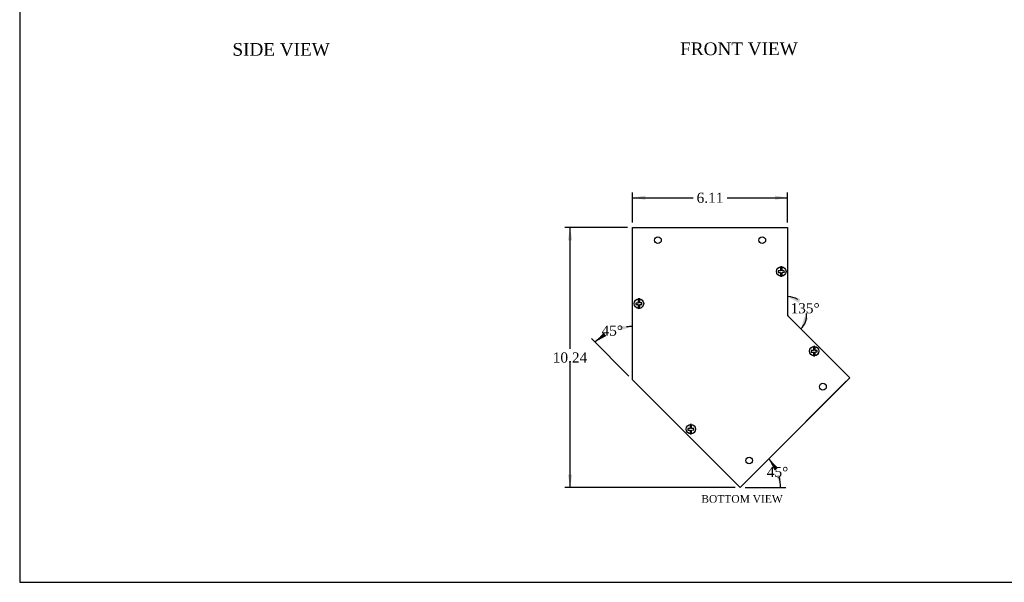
# Model space of a CAD drawing. Header units: inches. Extents: x 0.2 to 77.9, y -0.5 to 51.8.
# Tile 1 of 7: x 0.2 to 39.1, y 0.1 to 22.2. Entities that reach past the tile are written whole.
import ezdxf
from ezdxf.enums import TextEntityAlignment as Align

# ---------------------------------------------------------------- set-up
doc = ezdxf.new("R2010")
doc.units = ezdxf.units.IN
doc.header["$MEASUREMENT"] = 0
for name, color, linetype in [('COM55573-3', 7, 'Continuous'), ('COM55574-3', 7, 'Continuous'), ('COM55575-3', 7, 'Continuous'), ('Default', 7, 'Continuous'), ('SCS19491', 7, 'Continuous')]:
    doc.layers.add(name, color=color, linetype=linetype)
doc.styles.add('SEACAD_Times_New_Roman', font='times.ttf')
doc.dimstyles.new('HAMMOND_(STH_-_66x44)', dxfattribs={"dimtxt": 0.4, "dimasz": 0.5, "dimexe": 0.2, "dimexo": 0.2, "dimgap": 0.1, "dimtad": 0, "dimtih": 1, "dimtoh": 1, "dimzin": 0, "dimdsep": 46, "dimtxsty": 'SEACAD_Times_New_Roman', "dimblk1": '_SE_FILLED', "dimblk2": '_SE_FILLED', "dimsah": 1, "dimcen": 0.2, "dimadec": 0, "dimazin": 0, "dimtfac": 0.8, "dimtofl": 0, "dimtmove": 0, "dimatfit": 3, "dimfxl": 1, "dimtolj": 1, "dimtzin": 0, "dimarcsym": 0})

# ---------------------------------------------------------------- blocks, each defined once
blk = doc.blocks.new('SE2')
at = {"layer": 'COM55573-3', "color": 7, "linetype": 'Continuous'}
for p, q in [((24.405, 14.051), (30.519, 14.051)), ((24.405, 8.051), (24.405, 14.051)), ((30.519, 14.051), (30.519, 10.583)), ((30.519, 10.583), (32.97, 8.131)), ((28.647, 3.808), (24.405, 8.051)), ((32.97, 8.131), (28.647, 3.808))]:
    blk.add_line(p, q, dxfattribs=at)
for centre in [(25.405, 13.551), (29.519, 13.551), (31.91, 7.778), (29.001, 4.869)]:
    blk.add_circle(centre, 0.133, dxfattribs=at)
at = {"layer": 'COM55574-3', "color": 7, "linetype": 'Continuous'}
for p, q in [((30.527, 10.575), (30.603, 10.498)), ((30.603, 10.498), (30.603, 10.498)), ((30.603, 10.498), (30.603, 10.498)), ((30.603, 10.498), (32.263, 8.838)), ((32.263, 8.838), (32.263, 8.838)), ((32.263, 8.838), (32.97, 8.131)), ((32.263, 8.838), (32.263, 8.838)), ((32.97, 8.131), (32.97, 8.131))]:
    blk.add_line(p, q, dxfattribs=at)
blk.add_arc((30.548, 10.595), 0.029, 180, 225, dxfattribs=at)
at = {"layer": 'COM55575-3', "color": 7, "linetype": 'Continuous'}
for p, q in [((24.639, 7.816), (24.43, 8.025)), ((24.639, 7.817), (24.639, 7.816)), ((24.639, 7.816), (24.639, 7.816)), ((24.639, 7.816), (24.639, 7.816)), ((27.94, 4.515), (24.639, 7.816)), ((28.647, 3.808), (27.94, 4.515)), ((27.94, 4.515), (27.94, 4.515)), ((27.94, 4.515), (27.94, 4.515)), ((27.94, 4.515), (27.94, 4.515)), ((28.647, 3.808), (28.688, 3.848)), ((28.688, 3.848), (28.687, 3.848))]:
    blk.add_line(p, q, dxfattribs=at)
blk.add_arc((24.491, 8.086), 0.086, 222.6576, 225, dxfattribs=at)
at = {"layer": 'SCS19491', "color": 7, "linetype": 'Continuous'}
for p, q in [((30.239, 12.501), (30.239, 12.41)), ((30.299, 12.41), (30.299, 12.501)), ((30.173, 12.338), (30.144, 12.337)), ((30.144, 12.337), (30.147, 12.277)), ((30.147, 12.277), (30.179, 12.279)), ((30.239, 12.341), (30.173, 12.338)), ((30.179, 12.279), (30.239, 12.281)), ((30.239, 12.41), (30.239, 12.341)), ((30.239, 12.281), (30.239, 12.224)), ((30.239, 12.224), (30.239, 12.133)), ((30.299, 12.343), (30.299, 12.41)), ((30.362, 12.346), (30.299, 12.343)), ((30.299, 12.283), (30.361, 12.286)), ((30.299, 12.224), (30.299, 12.283)), ((30.299, 12.133), (30.299, 12.224)), ((30.361, 12.286), (30.39, 12.287)), ((30.388, 12.347), (30.362, 12.346)), ((30.39, 12.287), (30.388, 12.347)), ((24.559, 11.072), (24.53, 11.071)), ((24.53, 11.071), (24.533, 11.011)), ((24.533, 11.011), (24.565, 11.012)), ((24.625, 11.075), (24.559, 11.072)), ((24.565, 11.012), (24.625, 11.015)), ((24.625, 11.234), (24.625, 11.143)), ((24.625, 11.143), (24.625, 11.075)), ((24.625, 11.015), (24.625, 10.958)), ((24.625, 10.958), (24.625, 10.867)), ((24.685, 11.143), (24.685, 11.234)), ((24.685, 11.077), (24.685, 11.143)), ((24.748, 11.08), (24.685, 11.077)), ((24.685, 11.017), (24.747, 11.02)), ((24.685, 10.958), (24.685, 11.017)), ((24.685, 10.867), (24.685, 10.958)), ((24.747, 11.02), (24.776, 11.021)), ((24.774, 11.081), (24.748, 11.08)), ((24.776, 11.021), (24.774, 11.081)), ((31.538, 9.364), (31.538, 9.273)), ((31.598, 9.273), (31.598, 9.364)), ((31.473, 9.202), (31.444, 9.201)), ((31.444, 9.201), (31.446, 9.141)), ((31.446, 9.141), (31.478, 9.142)), ((31.538, 9.204), (31.473, 9.202)), ((31.478, 9.142), (31.538, 9.144)), ((31.538, 9.273), (31.538, 9.204)), ((31.538, 9.144), (31.538, 9.088)), ((31.538, 9.088), (31.538, 8.997)), ((31.598, 9.207), (31.598, 9.273)), ((31.661, 9.209), (31.598, 9.207)), ((31.598, 9.147), (31.66, 9.149)), ((31.598, 9.088), (31.598, 9.147)), ((31.598, 8.997), (31.598, 9.088)), ((31.66, 9.149), (31.689, 9.15)), ((31.687, 9.21), (31.661, 9.209)), ((31.689, 9.15), (31.687, 9.21)), ((26.673, 6.29), (26.673, 6.199)), ((26.733, 6.199), (26.733, 6.29)), ((26.608, 6.128), (26.579, 6.126)), ((26.579, 6.126), (26.581, 6.067)), ((26.581, 6.067), (26.613, 6.068)), ((26.673, 6.13), (26.608, 6.128)), ((26.613, 6.068), (26.673, 6.07)), ((26.673, 6.199), (26.673, 6.13)), ((26.673, 6.07), (26.673, 6.013)), ((26.673, 6.013), (26.673, 5.922)), ((26.733, 6.133), (26.733, 6.199)), ((26.796, 6.135), (26.733, 6.133)), ((26.733, 6.072), (26.795, 6.075)), ((26.733, 6.013), (26.733, 6.072)), ((26.733, 5.922), (26.733, 6.013)), ((26.795, 6.075), (26.824, 6.076)), ((26.822, 6.136), (26.796, 6.135)), ((26.824, 6.076), (26.822, 6.136))]:
    blk.add_line(p, q, dxfattribs=at)
for centre in [(30.269, 12.317), (24.655, 11.051), (31.568, 9.18), (26.703, 6.106)]:
    blk.add_circle(centre, 0.187, dxfattribs=at)
for centre, start, end in [((30.269, 12.317), 80.7303, 99.2697), ((30.269, 12.317), 260.7303, 279.2697), ((24.655, 11.051), 80.7303, 99.2697), ((24.655, 11.051), 260.7303, 279.2697), ((31.568, 9.18), 80.7303, 99.2697), ((31.568, 9.18), 260.7303, 279.2697), ((26.703, 6.106), 80.7303, 99.2697), ((26.703, 6.106), 260.7303, 279.2697)]:
    blk.add_arc(centre, 0.186, start, end, dxfattribs=at)
blk = doc.blocks.new('DMBLK8099')
at = {"layer": 'Default', "linetype": 'Continuous', "transparency": 16777216}
for points in [[(24.905, 15.306), (24.405, 15.223), (24.905, 15.14)], [(30.019, 15.306), (30.019, 15.14), (30.519, 15.223)]]:
    blk.add_hatch(color=7, dxfattribs=at).paths.add_polyline_path(points)
at = {"layer": 'Default', "color": 7, "linetype": 'Continuous', "transparency": 16777216}
for p, q in [((24.405, 14.251), (24.405, 15.423)), ((24.405, 15.223), (26.791, 15.223)), ((28.132, 15.223), (30.519, 15.223)), ((30.519, 14.251), (30.519, 15.423))]:
    blk.add_line(p, q, dxfattribs=at)
at = {"layer": 'Default', "color": 7, "linetype": 'Continuous', "transparency": 16777216, "style": 'SEACAD_Times_New_Roman'}
blk.add_text('6.11', height=0.4, dxfattribs=at).set_placement((26.931, 15.423), align=Align.TOP_LEFT)
blk = doc.blocks.new('_SE_FILLED')
at = {"color": 0}
blk.add_line((0, 0), (-1, 0), dxfattribs=at)
blk.add_solid([(0, 0), (-1, -0.1665), (-1, 0.1665), (0, 0)], dxfattribs=at)
blk = doc.blocks.new('DMBLK8106')
at = {"layer": 'Default', "linetype": 'Continuous', "transparency": 16777216}
for points in [[(31.018, 11.242), (30.519, 11.328), (30.963, 11.084)], [(31.187, 10.543), (31.045, 10.057), (31.337, 10.471)]]:
    blk.add_hatch(color=7, dxfattribs=at).paths.add_polyline_path(points)
at = {"layer": 'Default', "color": 7, "linetype": 'Continuous', "transparency": 16777216}
for start, end in [(57.0706, 90), (315, 6.5495)]:
    blk.add_arc((30.519, 10.583), 0.745, start, end, dxfattribs=at)
at = {"layer": 'Default', "color": 7, "linetype": 'Continuous', "transparency": 16777216, "style": 'SEACAD_Times_New_Roman'}
blk.add_text('135°', height=0.4, dxfattribs=at).set_placement((30.633, 11.068), align=Align.TOP_LEFT)
blk = doc.blocks.new('DMBLK8107')
at = {"layer": 'Default', "linetype": 'Continuous', "transparency": 16777216}
for points in [[(23.918, 10.004), (24.405, 10.146), (23.898, 10.17)], [(23.264, 9.907), (22.923, 9.533), (23.367, 9.776)]]:
    blk.add_hatch(color=7, dxfattribs=at).paths.add_polyline_path(points)
at = {"layer": 'Default', "color": 7, "linetype": 'Continuous', "transparency": 16777216}
blk.add_line((24.263, 8.192), (22.781, 9.674), dxfattribs=at)
for start, end in [(90, 96.5823), (124.0598, 135)]:
    blk.add_arc((24.405, 8.051), 2.096, start, end, dxfattribs=at)
at = {"layer": 'Default', "color": 7, "linetype": 'Continuous', "transparency": 16777216, "style": 'SEACAD_Times_New_Roman'}
blk.add_text('45°', height=0.4, dxfattribs=at).set_placement((23.181, 10.187), align=Align.TOP_LEFT)
blk = doc.blocks.new('DMBLK8108')
at = {"layer": 'Default', "linetype": 'Continuous', "transparency": 16777216}
for points in [[(21.857, 13.551), (22.023, 13.551), (21.94, 14.051)], [(21.857, 4.308), (21.94, 3.808), (22.023, 4.308)]]:
    blk.add_hatch(color=7, dxfattribs=at).paths.add_polyline_path(points)
at = {"layer": 'Default', "color": 7, "linetype": 'Continuous', "transparency": 16777216}
for p, q in [((24.205, 14.051), (21.74, 14.051)), ((21.94, 9.269), (21.94, 14.051)), ((21.94, 3.808), (21.94, 8.729)), ((28.447, 3.808), (21.74, 3.808))]:
    blk.add_line(p, q, dxfattribs=at)
at = {"layer": 'Default', "color": 7, "linetype": 'Continuous', "transparency": 16777216, "style": 'SEACAD_Times_New_Roman'}
blk.add_text('10.24', height=0.4, dxfattribs=at).set_placement((21.258, 9.129), align=Align.TOP_LEFT)
blk = doc.blocks.new('DMBLK8109')
at = {"layer": 'Default', "linetype": 'Continuous', "transparency": 16777216}
for points in [[(30.137, 4.581), (29.775, 4.936), (30.002, 4.483)], [(30.082, 4.289), (30.242, 3.808), (30.247, 4.315)]]:
    blk.add_hatch(color=7, dxfattribs=at).paths.add_polyline_path(points)
at = {"layer": 'Default', "color": 7, "linetype": 'Continuous', "transparency": 16777216}
for p, q in [((32.829, 7.99), (29.634, 4.795)), ((28.847, 3.808), (30.442, 3.808))]:
    blk.add_line(p, q, dxfattribs=at)
for start, end in [(36.571, 45), (0, 14.9105)]:
    blk.add_arc((28.647, 3.808), 1.595, start, end, dxfattribs=at)
at = {"layer": 'Default', "color": 7, "linetype": 'Continuous', "transparency": 16777216, "style": 'SEACAD_Times_New_Roman'}
blk.add_text('45°', height=0.4, dxfattribs=at).set_placement((29.699, 4.618), align=Align.TOP_LEFT)
blk = doc.blocks.new('BORDER')
at = {"layer": 'Default', "color": 7, "linetype": 'Continuous'}
for p, q in [((-41.86, 27.86), (-41.86, 0)), ((-41.86, 0), (0, 0))]:
    blk.add_line(p, q, dxfattribs=at)

msp = doc.modelspace()

# ---------------------------------------------------------------- block references
at = {"layer": 'Default', "color": 7, "xscale": 1.855, "yscale": 1.855, "zscale": 1.855}
msp.add_blockref('BORDER', (77.888, 0.072), dxfattribs=at)
at = {"layer": 'Default'}
msp.add_blockref('SE2', (0, 0), dxfattribs=at)

# ---------------------------------------------------------------- texts
at = {"layer": 'Default', "color": 7, "linetype": 'Continuous', "style": 'SEACAD_Times_New_Roman'}
for s, height, p in [('SIDE VIEW', 0.5, (8.627, 21.318)), ('FRONT VIEW', 0.5, (26.282, 21.341)), ('BOTTOM VIEW', 0.3, (27.116, 3.508))]:
    msp.add_text(s, height=height, dxfattribs=at).set_placement(p, align=Align.TOP_LEFT)

# ---------------------------------------------------------------- dimensions: what is measured, and where the dimension line sits
at = {"layer": 'Default', "color": 7, "linetype": 'Continuous'}
for base, p1, p2, angle, picture, middle, dimtype in [((24.405, 15.223), (24.405, 14.051), (30.519, 14.051), 0, 'DMBLK8099', (27.462, 15.223), 161), ((21.94, 14.051), (28.647, 3.808), (24.405, 14.051), 90, 'DMBLK8108', (21.94, 8.929), 160)]:
    dim = msp.add_linear_dim(base=base, p1=p1, p2=p2, angle=angle, text='\\A1;<>', dimstyle='HAMMOND_(STH_-_66x44)', dxfattribs=at)
    dim.commit()
    dim.dimension.update_dxf_attribs({"geometry": picture, "text_midpoint": middle, "dimtype": dimtype})
for base, line1, line2, picture, middle in [((23.602, 9.987), ((24.405, 8.051), (28.647, 3.808)), ((24.405, 8.051), (24.405, 14.051)), 'DMBLK8107', (23.602, 9.987)), ((31.206, 10.868), ((30.519, 10.583), (32.97, 8.131)), ((30.519, 10.583), (30.519, 14.051)), 'DMBLK8106', (31.206, 10.868)), ((30.121, 4.418), ((28.647, 3.808), (28.648, 3.808)), ((28.647, 3.808), (32.97, 8.131)), 'DMBLK8109', (30.121, 4.418))]:
    dim = msp.add_angular_dim_2l(base=base, line1=line1, line2=line2, text='\\A1;<>', dimstyle='HAMMOND_(STH_-_66x44)', dxfattribs=at)
    dim.commit()
    dim.dimension.update_dxf_attribs({"geometry": picture, "text_midpoint": middle, "dimtype": 162})

doc.saveas('drawing.dxf')
